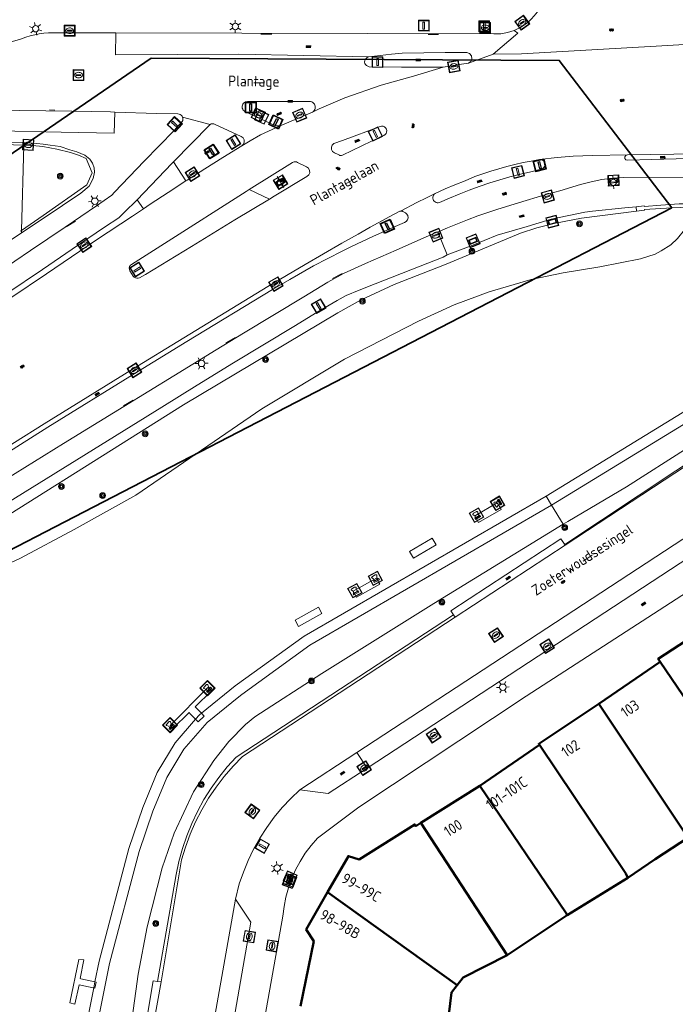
# Model space of a CAD drawing. Header units: metres. Extents: x 94284 to 94615, y 463170 to 463475.
# Tile 11 of 14: x 94495 to 94556, y 463306 to 463398. Entities that reach past the tile are written whole.
import ezdxf
from ezdxf.enums import TextEntityAlignment as Align

# ---------------------------------------------------------------- set-up
doc = ezdxf.new("R2010")
doc.units = ezdxf.units.M
doc.layers.get('0').update_dxf_attribs({"linetype": 'CONTINUOUS'})
for name, color, linetype, lineweight, transparency in [('B-WE-GK-BESCHOEIING-G', 251, 'CONTINUOUS', 13, 0.5), ('B-WE-GK-BESCHOEIING_DAMWAND-G', 251, 'CONTINUOUS', 13, 0.5), ('B-WE-GR-BEPLANTING_CULTUUR-G', 251, 'CONTINUOUS', 13, 0.5), ('B-WE-GR-BOOM-S', 251, 'CONTINUOUS', 13, 0.5), ('B-WE-IE-MEUBILAIR_WATERWEGMEUBILAIR_BOLDER-G', 251, 'CONTINUOUS', 13, 0.5), ('B-WE-IE-TERREINAFSCHEIDING_KUNSTMATIG_HEKWERK-G', 251, 'CONTINUOUS', 13, 0.5), ('B-WE-KL-ET_LS_SR_BORD-S', 251, 'CONTINUOUS', 13, 0.6), ('B-WE-KL-WATER_BRANDLEIDING_PUT-S', 251, 'CONTINUOUS', 13, 0.6), ('B-WE-KL-WATER_PUT-S', 251, 'CONTINUOUS', 13, 0.6), ('B-WE-KW-KUNSTWERK-GV', 251, 'CONTINUOUS', 13, 0.6), ('B-WE-KW-KUNSTWERK_STEIGER-G', 251, 'CONTINUOUS', 13, 0.6), ('B-WE-OG-TOPOGRAFIE_BEBOUWING-GV', 132, 'CONTINUOUS', 50, 0.6), ('B-WE-OG-TOPOGRAFIE_HUISNUMMER-T25', 251, 'CONTINUOUS', 13, 0.6), ('B-WE-OG-TOPOGRAFIE_STRAATNAAM-T18', 251, 'CONTINUOUS', 13, 0.6), ('B-WE-RI-GWA_KOLK_STRAATKOLK-S', 251, 'CONTINUOUS', 13, 0.6), ('B-WE-RI-GWA_RIOOLPUT_INSPECTIEPUT-S', 251, 'CONTINUOUS', 13, 0.6), ('B-WE-RI-HWA_GOOT_LIJNGOOT-G', 251, 'CONTINUOUS', 13, 0.6), ('B-WE-VH-VERHARDING-GV', 251, 'CONTINUOUS', 13, 0.6), ('B-WE-VW-BEWEGWIJZERING-S', 251, 'CONTINUOUS', 13, 0.6), ('B-WE-VW-INFORMATIEBORD-S', 251, 'CONTINUOUS', 13, 0.6), ('B-WE-VW-OV_DRAAGCONSTRUCTIE-S', 251, 'CONTINUOUS', 13, 0.6), ('B-WE-VW-PAAL_BETON-S', 251, 'CONTINUOUS', 13, 0.6), ('B-WE-VW-VRI-S', 251, 'CONTINUOUS', 13, 0.6)]:
    doc.layers.add(name, color=color, linetype=linetype, lineweight=lineweight, transparency=transparency)
doc.layers.add('B-WE-KL-ET_LS_OV_LICHTMAST-S', color=190, linetype='CONTINUOUS', lineweight=13)
doc.layers.add('N-OI-KG-GRENS_WERK-G', color=30, linetype='ZZ-WERKGRENS-SO', lineweight=35)
for name, color, linetype in [('Q_VERKEERSREGELINSTALLATIEPAAL', 7, 'CONTINUOUS'), ('S_GBKN_SYMBOOL_GV_GROOT_0', 7, 'CONTINUOUS'), ('S_GBKN_SYMBOOL_OV_GROOT_0', 7, 'CONTINUOUS')]:
    doc.layers.add(name, color=color, linetype=linetype)
doc.styles.get("Standard").update_dxf_attribs({"font": 'isocp.shx'})
doc.linetypes.add('ZZ-WERKGRENS-SO', pattern='A,2,-3,[137,NLCS.SHX,S=0.05,R=0,X=-0.55,Y=-0.675],-3,2', length=10)

# ---------------------------------------------------------------- blocks, each defined once
blk = doc.blocks.new('Q_WEGWIJZER')
for points in [[(-0.5, 0.5), (0.5, 0.5), (0.5, -0.5), (-0.5, -0.5)], [(-0.369, 0.22), (0.358, 0.22), (0.358, -0.214), (-0.369, -0.214)]]:
    blk.add_lwpolyline(points, close=True)
for points in [[(-0.442, 0.464), (0.438, 0.464, -0.414214), (0.459, 0.442), (0.459, -0.437, -0.414214), (0.438, -0.459), (-0.442, -0.459, -0.414214), (-0.463, -0.437), (-0.463, 0.442), (-0.463, 0.444), (-0.463, 0.446), (-0.463, 0.448), (-0.462, 0.45), (-0.461, 0.451), (-0.46, 0.453), (-0.459, 0.455), (-0.458, 0.456), (-0.457, 0.457), (-0.456, 0.459), (-0.454, 0.46), (-0.453, 0.461), (-0.451, 0.462), (-0.449, 0.462), (-0.447, 0.463), (-0.446, 0.463), (-0.444, 0.464), (-0.442, 0.464)], [(-0.287, 0.16), (0.281, 0.16, -0.414214), (0.303, 0.139), (0.303, -0.134, -0.414214), (0.281, -0.156), (-0.287, -0.156, -0.414214), (-0.308, -0.134), (-0.308, 0.139), (-0.308, 0.14), (-0.308, 0.142), (-0.307, 0.144), (-0.307, 0.146), (-0.306, 0.148), (-0.305, 0.149), (-0.304, 0.151), (-0.303, 0.152), (-0.302, 0.154), (-0.3, 0.155), (-0.299, 0.156), (-0.297, 0.157), (-0.296, 0.158), (-0.294, 0.159), (-0.292, 0.159), (-0.29, 0.16), (-0.288, 0.16), (-0.287, 0.16)]]:
    blk.add_lwpolyline(points, format="xyb")
blk = doc.blocks.new('Q_INFORMATIEBORD')
for points in [[(-0.5, 0.5), (0.5, 0.5), (0.5, -0.5), (-0.5, -0.5)], [(-0.369, 0.22), (0.358, 0.22), (0.358, -0.214), (-0.369, -0.214)]]:
    blk.add_lwpolyline(points, close=True)
for points in [[(-0.442, 0.464), (0.438, 0.464, -0.414214), (0.459, 0.442), (0.459, -0.437, -0.414214), (0.438, -0.459), (-0.442, -0.459, -0.414214), (-0.463, -0.437), (-0.463, 0.442), (-0.463, 0.444), (-0.463, 0.446), (-0.463, 0.448), (-0.462, 0.45), (-0.461, 0.451), (-0.46, 0.453), (-0.459, 0.455), (-0.458, 0.456), (-0.457, 0.457), (-0.456, 0.459), (-0.454, 0.46), (-0.453, 0.461), (-0.451, 0.462), (-0.449, 0.462), (-0.447, 0.463), (-0.446, 0.463), (-0.444, 0.464), (-0.442, 0.464)], [(-0.287, 0.16), (0.281, 0.16, -0.414214), (0.303, 0.139), (0.303, -0.134, -0.414214), (0.281, -0.156), (-0.287, -0.156, -0.414214), (-0.308, -0.134), (-0.308, 0.139), (-0.308, 0.14), (-0.308, 0.142), (-0.307, 0.144), (-0.307, 0.146), (-0.306, 0.148), (-0.305, 0.149), (-0.304, 0.151), (-0.303, 0.152), (-0.302, 0.154), (-0.3, 0.155), (-0.299, 0.156), (-0.297, 0.157), (-0.296, 0.158), (-0.294, 0.159), (-0.292, 0.159), (-0.29, 0.16), (-0.288, 0.16), (-0.287, 0.16)]]:
    blk.add_lwpolyline(points, format="xyb")
blk = doc.blocks.new('Q_STRAATNAAMBORD')
for points in [[(-0.5, 0.5), (0.5, 0.5), (0.5, -0.5), (-0.5, -0.5)], [(-0.369, 0.22), (0.358, 0.22), (0.358, -0.214), (-0.369, -0.214)]]:
    blk.add_lwpolyline(points, close=True)
for points in [[(-0.442, 0.464), (0.438, 0.464, -0.414214), (0.459, 0.442), (0.459, -0.437, -0.414214), (0.438, -0.459), (-0.442, -0.459, -0.414214), (-0.463, -0.437), (-0.463, 0.442), (-0.463, 0.444), (-0.463, 0.446), (-0.463, 0.448), (-0.462, 0.45), (-0.461, 0.451), (-0.46, 0.453), (-0.459, 0.455), (-0.458, 0.456), (-0.457, 0.457), (-0.456, 0.459), (-0.454, 0.46), (-0.453, 0.461), (-0.451, 0.462), (-0.449, 0.462), (-0.447, 0.463), (-0.446, 0.463), (-0.444, 0.464), (-0.442, 0.464)], [(-0.287, 0.16), (0.281, 0.16, -0.414214), (0.303, 0.139), (0.303, -0.134, -0.414214), (0.281, -0.156), (-0.287, -0.156, -0.414214), (-0.308, -0.134), (-0.308, 0.139), (-0.308, 0.14), (-0.308, 0.142), (-0.307, 0.144), (-0.307, 0.146), (-0.306, 0.148), (-0.305, 0.149), (-0.304, 0.151), (-0.303, 0.152), (-0.302, 0.154), (-0.3, 0.155), (-0.299, 0.156), (-0.297, 0.157), (-0.296, 0.158), (-0.294, 0.159), (-0.292, 0.159), (-0.29, 0.16), (-0.288, 0.16), (-0.287, 0.16)]]:
    blk.add_lwpolyline(points, format="xyb")
blk = doc.blocks.new('Q_LICHTMAST')
for points in [[(-0.26, 0.15), (-0.52, 0.3)], [(0, 0.3), (0, 0.6)], [(0.26, 0.15), (0.52, 0.3)], [(-0.26, -0.15), (-0.52, -0.3)], [(0, -0.3), (0, -0.6)], [(0.26, -0.15), (0.52, -0.3)]]:
    blk.add_lwpolyline(points)
blk.add_circle((0, 0), 0.3)
blk = doc.blocks.new('Q_VERKEERSBORDPAAL')
for points in [[(-0.5, 0.5), (0.5, 0.5), (0.5, -0.5), (-0.5, -0.5)], [(-0.08, 0.333), (0.071, 0.333), (0.071, -0.329), (-0.08, -0.329)]]:
    blk.add_lwpolyline(points, close=True)
blk.add_lwpolyline([(-0.442, 0.464), (0.438, 0.464, -0.414214), (0.459, 0.442), (0.459, -0.437, -0.414214), (0.438, -0.459), (-0.442, -0.459, -0.414214), (-0.463, -0.437), (-0.463, 0.442), (-0.463, 0.444), (-0.463, 0.446), (-0.463, 0.448), (-0.462, 0.45), (-0.461, 0.451), (-0.46, 0.453), (-0.459, 0.455), (-0.458, 0.456), (-0.457, 0.457), (-0.456, 0.459), (-0.454, 0.46), (-0.453, 0.461), (-0.451, 0.462), (-0.449, 0.462), (-0.447, 0.463), (-0.446, 0.463), (-0.444, 0.464), (-0.442, 0.464)], format="xyb")
blk = doc.blocks.new('Q_VERKEERSREGELINSTALLATIEPAAL')
for points in [[(-0.5, 0.5), (0.5, 0.5), (0.5, -0.5), (-0.5, -0.5)], [(-0.08, 0.333), (0.071, 0.333), (0.071, -0.329), (-0.08, -0.329)]]:
    blk.add_lwpolyline(points, close=True)
blk.add_lwpolyline([(-0.442, 0.464), (0.438, 0.464, -0.414214), (0.459, 0.442), (0.459, -0.437, -0.414214), (0.438, -0.459), (-0.442, -0.459, -0.414214), (-0.463, -0.437), (-0.463, 0.442), (-0.463, 0.444), (-0.463, 0.446), (-0.463, 0.448), (-0.462, 0.45), (-0.461, 0.451), (-0.46, 0.453), (-0.459, 0.455), (-0.458, 0.456), (-0.457, 0.457), (-0.456, 0.459), (-0.454, 0.46), (-0.453, 0.461), (-0.451, 0.462), (-0.449, 0.462), (-0.447, 0.463), (-0.446, 0.463), (-0.444, 0.464), (-0.442, 0.464)], format="xyb")
blk = doc.blocks.new('Q_DRUKKNOPPAAL')
for points in [[(-0.5, 0.5), (0.5, 0.5), (0.5, -0.5), (-0.5, -0.5)], [(-0.08, 0.333), (0.071, 0.333), (0.071, -0.329), (-0.08, -0.329)]]:
    blk.add_lwpolyline(points, close=True)
blk.add_lwpolyline([(-0.442, 0.464), (0.438, 0.464, -0.414214), (0.459, 0.442), (0.459, -0.437, -0.414214), (0.438, -0.459), (-0.442, -0.459, -0.414214), (-0.463, -0.437), (-0.463, 0.442), (-0.463, 0.444), (-0.463, 0.446), (-0.463, 0.448), (-0.462, 0.45), (-0.461, 0.451), (-0.46, 0.453), (-0.459, 0.455), (-0.458, 0.456), (-0.457, 0.457), (-0.456, 0.459), (-0.454, 0.46), (-0.453, 0.461), (-0.451, 0.462), (-0.449, 0.462), (-0.447, 0.463), (-0.446, 0.463), (-0.444, 0.464), (-0.442, 0.464)], format="xyb")
blk = doc.blocks.new('Q_PAAL_STEEN')
for points in [[(-0.5, 0.5), (0.5, 0.5), (0.5, -0.5), (-0.5, -0.5)], [(-0.08, 0.333), (0.071, 0.333), (0.071, -0.329), (-0.08, -0.329)]]:
    blk.add_lwpolyline(points, close=True)
blk.add_lwpolyline([(-0.442, 0.464), (0.438, 0.464, -0.414214), (0.459, 0.442), (0.459, -0.437, -0.414214), (0.438, -0.459), (-0.442, -0.459, -0.414214), (-0.463, -0.437), (-0.463, 0.442), (-0.463, 0.444), (-0.463, 0.446), (-0.463, 0.448), (-0.462, 0.45), (-0.461, 0.451), (-0.46, 0.453), (-0.459, 0.455), (-0.458, 0.456), (-0.457, 0.457), (-0.456, 0.459), (-0.454, 0.46), (-0.453, 0.461), (-0.451, 0.462), (-0.449, 0.462), (-0.447, 0.463), (-0.446, 0.463), (-0.444, 0.464), (-0.442, 0.464)], format="xyb")
blk = doc.blocks.new('Q_KOLK')
blk.add_lwpolyline([(-0.5, 0.5), (0.5, 0.5), (0.5, -0.5), (-0.5, -0.5)], close=True)
for points in [[(-0.442, 0.464), (0.438, 0.464, -0.414214), (0.459, 0.442), (0.459, -0.437, -0.414214), (0.438, -0.459), (-0.442, -0.459, -0.414214), (-0.463, -0.437), (-0.463, 0.442, -0.414214), (-0.442, 0.464)], [(-0.345, 0.105, 0.380426), (-0.276, -0.18)], [(-0.008, 0.266, 0.240218), (-0.345, 0.105)], [(-0.194, 0.045, 0.853344), (-0.194, -0.032)], [(0.331, 0.111, 0.240191), (-0.008, 0.266)], [(0.185, -0.032, 0.849746), (0.185, 0.045)], [(0.267, -0.176, 0.380426), (0.331, 0.111)], [(-0.276, -0.18, 0.148452), (0.012, -0.257)], [(0.012, -0.257, 0.131742), (0.267, -0.176)]]:
    blk.add_lwpolyline(points, format="xyb")
for points in [[(-0.194, 0.045), (0.185, 0.045)], [(0.185, -0.032), (-0.194, -0.032)]]:
    blk.add_lwpolyline(points)
blk = doc.blocks.new('Q_WATERLEIDINGPUT')
blk.add_lwpolyline([(-0.5, 0.5), (0.5, 0.5), (0.5, -0.5), (-0.5, -0.5)], close=True)
for points in [[(-0.442, 0.464), (0.438, 0.464, -0.414214), (0.459, 0.442), (0.459, -0.437, -0.414214), (0.438, -0.459), (-0.442, -0.459, -0.414214), (-0.463, -0.437), (-0.463, 0.442), (-0.463, 0.444), (-0.463, 0.446), (-0.463, 0.448), (-0.462, 0.45), (-0.461, 0.451), (-0.46, 0.453), (-0.459, 0.455), (-0.458, 0.456), (-0.457, 0.457), (-0.456, 0.459), (-0.454, 0.46), (-0.453, 0.461), (-0.451, 0.462), (-0.449, 0.462), (-0.447, 0.463), (-0.446, 0.463), (-0.444, 0.464), (-0.442, 0.464)], [(-0.345, 0.105, 0.380426), (-0.276, -0.18)], [(-0.008, 0.266, 0.240218), (-0.345, 0.105)], [(-0.194, 0.045, 0.853344), (-0.194, -0.032)], [(0.331, 0.111, 0.240191), (-0.008, 0.266)], [(0.185, -0.032, 0.849746), (0.185, 0.045)], [(0.267, -0.176, 0.380426), (0.331, 0.111)], [(-0.276, -0.18, 0.148452), (0.012, -0.257)], [(0.012, -0.257, 0.131742), (0.267, -0.176)]]:
    blk.add_lwpolyline(points, format="xyb")
for points in [[(-0.194, 0.045), (0.185, 0.045)], [(0.185, -0.032), (-0.194, -0.032)]]:
    blk.add_lwpolyline(points)
blk = doc.blocks.new('Q_INSPECTIE_OF_RIOOLPUT')
blk.add_lwpolyline([(-0.5, 0.5), (0.5, 0.5), (0.5, -0.5), (-0.5, -0.5)], close=True)
for points in [[(-0.442, 0.464), (0.438, 0.464, -0.414214), (0.459, 0.442), (0.459, -0.437, -0.414214), (0.438, -0.459), (-0.442, -0.459, -0.414214), (-0.463, -0.437), (-0.463, 0.442), (-0.463, 0.444), (-0.463, 0.446), (-0.463, 0.448), (-0.462, 0.45), (-0.461, 0.451), (-0.46, 0.453), (-0.459, 0.455), (-0.458, 0.456), (-0.457, 0.457), (-0.456, 0.459), (-0.454, 0.46), (-0.453, 0.461), (-0.451, 0.462), (-0.449, 0.462), (-0.447, 0.463), (-0.446, 0.463), (-0.444, 0.464), (-0.442, 0.464)], [(-0.345, 0.105, 0.380426), (-0.276, -0.18)], [(-0.008, 0.266, 0.240218), (-0.345, 0.105)], [(-0.194, 0.045, 0.853344), (-0.194, -0.032)], [(0.331, 0.111, 0.240191), (-0.008, 0.266)], [(0.185, -0.032, 0.849746), (0.185, 0.045)], [(0.267, -0.176, 0.380426), (0.331, 0.111)], [(-0.276, -0.18, 0.148452), (0.012, -0.257)], [(0.012, -0.257, 0.131742), (0.267, -0.176)]]:
    blk.add_lwpolyline(points, format="xyb")
for points in [[(-0.194, 0.045), (0.185, 0.045)], [(0.185, -0.032), (-0.194, -0.032)]]:
    blk.add_lwpolyline(points)
blk = doc.blocks.new('Q_BRANDKRAAN')
blk.add_lwpolyline([(-0.5, 0.5), (0.5, 0.5), (0.5, -0.5), (-0.5, -0.5)], close=True)
for points in [[(-0.442, 0.464), (0.438, 0.464, -0.414214), (0.459, 0.442), (0.459, -0.437, -0.414214), (0.438, -0.459), (-0.442, -0.459, -0.414214), (-0.463, -0.437), (-0.463, 0.442), (-0.463, 0.444), (-0.463, 0.446), (-0.463, 0.448), (-0.462, 0.45), (-0.461, 0.451), (-0.46, 0.453), (-0.459, 0.455), (-0.458, 0.456), (-0.457, 0.457), (-0.456, 0.459), (-0.454, 0.46), (-0.453, 0.461), (-0.451, 0.462), (-0.449, 0.462), (-0.447, 0.463), (-0.446, 0.463), (-0.444, 0.464), (-0.442, 0.464)], [(-0.345, 0.105, 0.380426), (-0.276, -0.18)], [(-0.008, 0.266, 0.240218), (-0.345, 0.105)], [(-0.194, 0.045, 0.853344), (-0.194, -0.032)], [(0.331, 0.111, 0.240191), (-0.008, 0.266)], [(0.185, -0.032, 0.849746), (0.185, 0.045)], [(0.267, -0.176, 0.380426), (0.331, 0.111)], [(-0.276, -0.18, 0.148452), (0.012, -0.257)], [(0.012, -0.257, 0.131742), (0.267, -0.176)]]:
    blk.add_lwpolyline(points, format="xyb")
for points in [[(-0.194, 0.045), (0.185, 0.045)], [(0.185, -0.032), (-0.194, -0.032)]]:
    blk.add_lwpolyline(points)
blk = doc.blocks.new('Q_BOLDER')
for points in [[(-0.5, 0.5), (0.5, 0.5), (0.5, -0.5), (-0.5, -0.5)], [(-0.273, -0.196), (0.266, -0.196), (0.266, -0.301), (-0.273, -0.301)]]:
    blk.add_lwpolyline(points, close=True)
for points in [[(-0.442, 0.464), (0.438, 0.464, -0.414214), (0.459, 0.442), (0.459, -0.437, -0.414214), (0.438, -0.459), (-0.442, -0.459, -0.414214), (-0.463, -0.437), (-0.463, 0.442), (-0.463, 0.444), (-0.463, 0.446), (-0.463, 0.448), (-0.462, 0.45), (-0.461, 0.451), (-0.46, 0.453), (-0.459, 0.455), (-0.458, 0.456), (-0.457, 0.457), (-0.456, 0.459), (-0.454, 0.46), (-0.453, 0.461), (-0.451, 0.462), (-0.449, 0.462), (-0.447, 0.463), (-0.446, 0.463), (-0.444, 0.464), (-0.442, 0.464)], [(-0.233, 0.268, 0.439965), (-0.258, 0.19)], [(-0.15, 0.294, 0.109301), (-0.233, 0.268)], [(0.219, 0.268, 0.148019), (0.128, 0.294)], [(0.252, 0.19, 0.326045), (0.219, 0.268)], [(-0.273, -0.159, 0.309814), (-0.166, -0.025)], [(0.159, -0.025, 0.22667), (0.266, -0.159)]]:
    blk.add_lwpolyline(points, format="xyb")
for points in [[(-0.166, 0.03), (-0.258, 0.19)], [(-0.166, -0.025), (-0.166, 0.03)], [(-0.15, 0.294), (0.128, 0.294)], [(0.159, 0.03), (0.252, 0.19)], [(0.159, -0.025), (0.159, 0.03)], [(-0.273, -0.159), (0.266, -0.159)]]:
    blk.add_lwpolyline(points)
blk = doc.blocks.new('Q_BOOM')
for radius in [0.27, 0.18, 0.09]:
    blk.add_circle((0, 0), radius)
blk = doc.blocks.new('S_GBKN_SYMBOOL_GV_GROOT')
for points in [[(-0.1875, 0.03125), (-0.09375, 0.09375)], [(-0.1875, -0.0625), (0.0625, 0.09375)], [(-0.1875, 0.09375), (0.125, -0.09375)], [(-0.1875, 0), (-0.03125, -0.09375)], [(-0.125, -0.09375), (0.1875, 0.09375)], [(-0.0625, 0.09375), (0.1875, -0.0625)], [(0.03125, -0.09375), (0.1875, 0)], [(0.09375, 0.09375), (0.1875, 0.03125)]]:
    blk.add_lwpolyline(points)
blk = doc.blocks.new('S_GBKN_SYMBOOL_OV_GROOT')
for points in [[(-0.21875, 0.0625), (0.21875, 0.0625)], [(-0.21875, 0), (0.21875, 0)], [(-0.1875, 0.0625), (-0.1875, 0)], [(-0.125, 0.09375), (-0.125, 0.0625)], [(-0.125, 0), (-0.125, -0.0625)], [(-0.0625, 0.0625), (-0.0625, 0)], [(0, 0.09375), (0, 0.0625)], [(0, 0), (0, -0.0625)], [(0.0625, 0.0625), (0.0625, 0)], [(0.125, 0.09375), (0.125, 0.0625)], [(0.125, 0), (0.125, -0.0625)], [(0.1875, 0.0625), (0.1875, 0)], [(-0.21875, -0.0625), (0.21875, -0.0625)], [(-0.1875, -0.0625), (-0.1875, -0.09375)], [(-0.0625, -0.0625), (-0.0625, -0.09375)], [(0.0625, -0.0625), (0.0625, -0.09375)], [(0.1875, -0.0625), (0.1875, -0.09375)]]:
    blk.add_lwpolyline(points)

msp = doc.modelspace()

# ---------------------------------------------------------------- linework, layer by layer
at = {"layer": 'B-WE-GK-BESCHOEIING-G'}
for points in [[(94500, 463350.14), (94505.75, 463353.34), (94517.51, 463361.37), (94525.195, 463365.996), (94532.113, 463369.542), (94535.429, 463371.063), (94538.684, 463372.28), (94542.608, 463373.436), (94545.588, 463374.044), (94548.995, 463374.622), (94552.79, 463375.352), (94554.166, 463375.778), (94554.737, 463376.094), (94555.611, 463376.668), (94556.235, 463377.238), (94556.904, 463378.059), (94557.543, 463379.124), (94558.028, 463380.191)], [(94474.88, 463333.87), (94482.64, 463340.47), (94485.83, 463342.72), (94489.55, 463344.96), (94495.01, 463347.46), (94500, 463350.14)]]:
    msp.add_lwpolyline(points, dxfattribs=at)
at = {"layer": 'B-WE-GK-BESCHOEIING_DAMWAND-G'}
msp.add_line((94501.934, 463307.987), (94501.822, 463307.425), dxfattribs=at)
for points in [[(94575.627, 463380.481), (94575.01, 463378.462), (94574.341, 463376.523), (94573.664, 463375.268), (94571.961, 463372.957), (94569.71, 463370.508), (94567.399, 463368.35), (94565.82, 463367.012), (94564.446, 463365.949), (94561.889, 463364.194), (94543.989, 463353.244)], [(94543.989, 463353.244), (94521.44, 463340.2), (94515.01, 463335.56), (94511.864, 463333.02)], [(94511.864, 463333.02), (94511.69, 463332.88), (94511.316, 463332.449)], [(94511.316, 463332.449), (94509.41, 463330.25), (94507.75, 463327.48), (94506.39, 463324.23), (94505.1, 463320.41), (94502.32, 463309.92), (94501.934, 463307.987)], [(94501.822, 463307.425), (94500, 463298.293), (94499.58, 463294.48), (94499.35, 463284.54), (94500, 463267.21), (94500.78, 463250), (94501.935, 463224.345)]]:
    msp.add_lwpolyline(points, dxfattribs=at)
at = {"layer": 'B-WE-GR-BEPLANTING_CULTUUR-G'}
for p, q in [((94495.302, 463386.205), (94495.295, 463385.948)), ((94495.295, 463385.948), (94495.081, 463377.986)), ((94495.081, 463377.986), (94495.075, 463377.761)), ((94544.511, 463352.391), (94543.989, 463353.244)), ((94545.593, 463350.621), (94544.511, 463352.391))]:
    msp.add_line(p, q, dxfattribs=at)
for points in [[(94552.435, 463379.78), (94547.293, 463379.143), (94544.887, 463378.681), (94543.142, 463378.24), (94541.598, 463377.759), (94534.679, 463374.871), (94529.825, 463372.966), (94526.687, 463371.491), (94524.579, 463370.317), (94510.191, 463361.738), (94487.256, 463347.323), (94473.545, 463338.117), (94471.842, 463336.379), (94471.57, 463335.977)], [(94544.511, 463352.391), (94562.411, 463363.341), (94565.012, 463365.124), (94566.431, 463366.221), (94568.045, 463367.587), (94570.392, 463369.777), (94572.697, 463372.28), (94574.469, 463374.675), (94575.221, 463376.048), (94575.955, 463378.136), (94576.638, 463380.367)], [(94545.593, 463350.621), (94546.022, 463350.883), (94551.504, 463354.097), (94557.241, 463357.76), (94561.301, 463360.673), (94568.309, 463365.932), (94572.27, 463369.009), (94574.017, 463370.437), (94576.31, 463372.538), (94577.277, 463373.797), (94578.489, 463375.795), (94579.678, 463378.15)], [(94502.936, 463224.349), (94501.779, 463250.045), (94500.999, 463267.251), (94500.35, 463284.547), (94500.579, 463294.414), (94500.994, 463298.184), (94503.295, 463309.694), (94506.058, 463320.122), (94507.326, 463323.877), (94508.645, 463327.028), (94510.223, 463329.661), (94512.387, 463332.158), (94515.358, 463334.556), (94515.617, 463334.765), (94521.984, 463339.36), (94544.511, 463352.391)], [(94505.652, 463224.359), (94505.573, 463226.676), (94504.374, 463271.115), (94504.069, 463278.988), (94503.368, 463288.815), (94503.396, 463291.026), (94503.708, 463293.705), (94504.498, 463298.073), (94505.955, 463308.711), (94506.814, 463313.111), (94508.21, 463318.599), (94509.321, 463321.842), (94511.129, 463325.681), (94513.015, 463328.602), (94514.414, 463330.372), (94515.961, 463331.952), (94516.847, 463332.685), (94523.091, 463336.72), (94533.527, 463343.24), (94545.593, 463350.621)]]:
    msp.add_lwpolyline(points, dxfattribs=at)
at = {"layer": 'B-WE-IE-TERREINAFSCHEIDING_KUNSTMATIG_HEKWERK-G'}
for p, q in [((94495, 463377.93), (94495.081, 463377.986)), ((94535.125, 463342.551), (94545.374, 463349.277))]:
    msp.add_line(p, q, dxfattribs=at)
for points in [[(94495.295, 463385.948), (94493.382, 463386.018), (94484.338, 463386.197)], [(94495.081, 463377.986), (94497.12, 463379.399), (94501.182, 463382.262), (94501.675, 463383.357), (94501.113, 463384.708), (94500.392, 463385.005), (94499.657, 463385.246), (94498.386, 463385.568), (94497.073, 463385.818), (94496.125, 463385.918), (94495.295, 463385.948)], [(94545.374, 463349.277), (94545.742, 463348.736), (94559.515, 463357.852)], [(94507.765, 463308.028), (94509.508, 463317.98), (94509.766, 463319.2), (94510.095, 463320.402), (94510.494, 463321.584), (94510.961, 463322.74), (94511.495, 463323.866), (94512.094, 463324.96), (94512.756, 463326.016), (94513.479, 463327.032), (94514.26, 463328.004), (94515.097, 463328.928), (94535.369, 463342.18)], [(94535.369, 463342.18), (94535.369, 463342.18), (94535.125, 463342.551)]]:
    msp.add_lwpolyline(points, dxfattribs=at)
at = {"layer": 'B-WE-KW-KUNSTWERK-GV'}
msp.add_line((94552.383, 463380.188), (94552.435, 463379.78), dxfattribs=at)
for points in [[(94557.464, 463380.493), (94556.41, 463380.465), (94554.707, 463380.361), (94553.159, 463380.232), (94553.154, 463380.278), (94552.383, 463380.188)], [(94552.435, 463379.78), (94553.182, 463379.889), (94553.177, 463379.936), (94555.728, 463380.106), (94558.028, 463380.191)]]:
    msp.add_lwpolyline(points, dxfattribs=at)
at = {"layer": 'B-WE-KW-KUNSTWERK_STEIGER-G'}
for points in [[(94539.736, 463352.141), (94539.447, 463352.633), (94537.405, 463351.443), (94537.34, 463351.405), (94537.706, 463350.781), (94539.814, 463352.009), (94539.736, 463352.141)], [(94531.273, 463348.087), (94531.64, 463347.464), (94533.747, 463348.692), (94533.381, 463349.315), (94531.273, 463348.087)], [(94528.436, 463345.118), (94528.175, 463345.595), (94526.002, 463344.402), (94526.3, 463343.858), (94526.324, 463343.817), (94528.487, 463345.026), (94528.436, 463345.118)], [(94520.606, 463341.672), (94520.917, 463341.104), (94523.08, 463342.314), (94522.769, 463342.882), (94520.606, 463341.672)], [(94512.797, 463335.101), (94512.747, 463335.148), (94512.472, 463335.408), (94508.937, 463331.856), (94509.212, 463331.602), (94510.715, 463333.078), (94510.82, 463332.968), (94510.982, 463332.799), (94511.316, 463332.449)], [(94511.864, 463333.02), (94511.448, 463333.448), (94511.284, 463333.617), (94512.797, 463335.101)], [(94511.316, 463332.449), (94511.396, 463332.365), (94511.552, 463332.202), (94512.127, 463332.75), (94511.864, 463333.02)], [(94501.934, 463307.987), (94500.623, 463308.272), (94500.559, 463308.286), (94500.898, 463310.027), (94500.444, 463310.074), (94499.587, 463306.021)], [(94499.587, 463306.021), (94500.062, 463305.908), (94500.451, 463307.721), (94501.774, 463307.435), (94501.822, 463307.425)], [(94501.822, 463307.425), (94501.931, 463307.401), (94502.063, 463307.959), (94501.934, 463307.987)]]:
    msp.add_lwpolyline(points, dxfattribs=at)
at = {"layer": 'B-WE-OG-TOPOGRAFIE_BEBOUWING-GV'}
for p, q in [((94554.62, 463337.8), (94548.92, 463333.89)), ((94562.45, 463326.3), (94554.62, 463337.8)), ((94543.37, 463330.08), (94537.81, 463326.25)), ((94537.81, 463326.25), (94532.318, 463322.795)), ((94540.355, 463310.459), (94532.318, 463322.795)), ((94545.95, 463314.2), (94551.62, 463317.68)), ((94535.704, 463307.662), (94523.628, 463316.34))]:
    msp.add_line(p, q, dxfattribs=at)
for points in [[(94559.7, 463341.5), (94554.43, 463338.08), (94554.62, 463337.8)], [(94548.92, 463333.89), (94543.31, 463330.17), (94543.37, 463330.08)], [(94557.29, 463321.46), (94557.056, 463321.697), (94548.92, 463333.89)], [(94551.62, 463317.68), (94551.427, 463318.066), (94543.37, 463330.08)], [(94545.95, 463314.2), (94545.877, 463314.385), (94537.81, 463326.25)], [(94532.318, 463322.795), (94531.85, 463322.5), (94531.75, 463322.66), (94526.57, 463319.39), (94525.56, 463319.71), (94523.628, 463316.34)], [(94551.62, 463317.68), (94554.15, 463319.43), (94557.29, 463321.46)], [(94523.628, 463316.34), (94521.64, 463312.87), (94522.33, 463311.79), (94521.098, 463305.714)], [(94540.355, 463310.459), (94543.066, 463312.272), (94545.95, 463314.2)], [(94535.704, 463307.662), (94536.28, 463308.402), (94540.355, 463310.459)], [(94534.71, 463303.15), (94535.169, 463306.997), (94535.704, 463307.662)]]:
    msp.add_lwpolyline(points, dxfattribs=at)
at = {"layer": 'B-WE-OG-TOPOGRAFIE_STRAATNAAM-T18'}
for p, q in [((94516.751, 463391.758), (94517.751, 463391.749)), ((94525.249, 463382.317), (94526.121, 463382.806)), ((94547.44, 463347.19), (94548.279, 463347.735))]:
    msp.add_line(p, q, dxfattribs=at)
at = {"layer": 'B-WE-RI-HWA_GOOT_LIJNGOOT-G'}
for p, q in [((94517.396, 463396.295), (94518.416, 463396.285)), ((94532.989, 463396.244), (94533.978, 463396.248)), ((94498.186, 463389.196), (94497.689, 463389.235)), ((94500.111, 463378.872), (94499.255, 463378.326)), ((94524.983, 463373.999), (94524.079, 463373.533)), ((94514.135, 463367.514), (94514.998, 463368.037)), ((94504.605, 463361.647), (94505.485, 463362.185))]:
    msp.add_line(p, q, dxfattribs=at)
at = {"layer": 'B-WE-VH-VERHARDING-GV'}
for p, q in [((94503.842, 463394.353), (94503.891, 463396.406)), ((94539.053, 463394.439), (94536.765, 463393.583)), ((94541.696, 463394.45), (94539.053, 463394.439)), ((94522.216, 463389.026), (94519.189, 463387.732)), ((94510.112, 463388.558), (94512.687, 463387.879)), ((94516.418, 463386.336), (94515.64, 463385.888)), ((94509.253, 463384.394), (94510.418, 463382.612)), ((94543.377, 463384.598), (94545.023, 463384.81)), ((94551.582, 463385.036), (94558.367, 463385.139)), ((94516.303, 463381.806), (94518.194, 463380.91)), ((94506.476, 463380.025), (94505.881, 463380.86)), ((94532.841, 463381.043), (94533.648, 463381.433)), ((94533.893, 463377.856), (94533.739, 463377.792)), ((94534.788, 463375.729), (94533.893, 463377.856)), ((94545.766, 463348.678), (94559.595, 463357.738)), ((94535.513, 463341.961), (94545.766, 463348.678)), ((94545.374, 463349.277), (94545.766, 463348.678)), ((94535.513, 463341.961), (94535.369, 463342.18)), ((94526.356, 463329.353), (94521.049, 463325.88)), ((94527.302, 463327.897), (94526.356, 463329.353)), ((94507.063, 463302.068), (94508.097, 463307.983)), ((94507.765, 463308.028), (94508.097, 463307.983))]:
    msp.add_line(p, q, dxfattribs=at)
for points in [[(94542.412, 463397.489), (94542.648, 463397.714), (94542.868, 463397.954), (94543.072, 463398.209), (94543.257, 463398.477), (94543.423, 463398.758), (94543.569, 463399.049), (94543.694, 463399.35), (94543.799, 463399.659), (94543.882, 463399.974), (94543.943, 463400.294), (94543.981, 463400.618)], [(94541.029, 463396.64), (94541.328, 463396.771), (94541.617, 463396.922), (94541.895, 463397.092), (94542.16, 463397.282), (94542.412, 463397.489)], [(94485.379, 463393.593), (94486.384, 463393.597), (94487.4, 463393.701), (94488.404, 463393.877), (94492.773, 463395.168), (94495.094, 463395.855), (94495.498, 463395.999), (94495.908, 463396.124), (94496.323, 463396.229), (94496.743, 463396.314), (94497.167, 463396.378), (94497.593, 463396.423), (94503.891, 463396.406)], [(94503.891, 463396.406), (94539.115, 463396.312), (94539.441, 463396.311), (94539.766, 463396.332), (94540.089, 463396.376), (94540.409, 463396.442), (94540.722, 463396.53), (94541.029, 463396.64)], [(94539.053, 463394.439), (94541.37, 463396.374), (94541.029, 463396.64)], [(94559.031, 463395.443), (94554.254, 463395.17), (94541.696, 463394.45)], [(94527.475, 463394.181), (94515.365, 463394.415), (94503.842, 463394.353)], [(94527.475, 463394.181), (94529.578, 463394.418), (94530.583, 463394.514), (94532.586, 463394.536), (94534.598, 463394.571), (94536.614, 463394.566)], [(94536.614, 463394.566), (94536.867, 463394.473), (94537.037, 463394.264), (94537.078, 463393.998), (94536.978, 463393.748), (94536.765, 463393.583)], [(94534.392, 463393.207), (94530.531, 463393.228), (94527.493, 463393.258), (94527.368, 463393.291), (94527.256, 463393.357), (94527.167, 463393.451), (94527.106, 463393.566), (94527.078, 463393.692), (94527.098, 463393.826), (94527.152, 463393.951), (94527.238, 463394.056), (94527.348, 463394.135), (94527.475, 463394.181)], [(94536.765, 463393.583), (94535.677, 463393.426), (94534.985, 463393.298), (94534.392, 463393.207)], [(94522.216, 463389.026), (94522.834, 463389.342), (94525.226, 463390.349), (94528.633, 463391.529), (94531.646, 463392.385), (94534.392, 463393.207)], [(94519.189, 463387.732), (94519.093, 463387.735), (94518.998, 463387.74), (94518.903, 463387.748), (94518.808, 463387.758), (94518.713, 463387.77), (94515.923, 463389.076), (94515.838, 463389.131), (94515.766, 463389.203), (94515.71, 463389.288), (94515.673, 463389.382), (94515.656, 463389.482), (94515.66, 463389.584), (94515.685, 463389.682), (94515.73, 463389.773), (94515.792, 463389.854), (94515.869, 463389.919), (94515.959, 463389.968), (94516.056, 463389.997), (94516.157, 463390.005), (94522.044, 463390.017), (94522.147, 463389.985), (94522.242, 463389.934), (94522.324, 463389.864), (94522.391, 463389.78), (94522.44, 463389.684), (94522.469, 463389.58), (94522.477, 463389.473), (94522.463, 463389.366), (94522.428, 463389.264), (94522.374, 463389.171), (94522.302, 463389.091), (94522.216, 463389.026)], [(94503.795, 463389.026), (94503.721, 463387.054), (94498.773, 463387.15), (94493.005, 463387.287), (94455.804, 463387.788), (94455.866, 463389.684)], [(94455.866, 463389.684), (94465.618, 463389.557), (94499.796, 463389.116), (94503.392, 463389.039), (94503.795, 463389.026)], [(94503.795, 463389.026), (94507.672, 463388.901), (94509.668, 463388.857), (94509.781, 463388.846), (94509.888, 463388.807), (94509.983, 463388.744), (94510.059, 463388.659), (94510.112, 463388.558)], [(94490.044, 463372.161), (94495.917, 463376.129), (94499.149, 463378.314), (94502.077, 463380.303), (94503.518, 463381.301), (94503.77, 463381.555), (94506.522, 463384.461), (94509.316, 463387.311), (94510.011, 463388.075), (94510.075, 463388.158), (94510.118, 463388.252), (94510.139, 463388.354), (94510.137, 463388.457), (94510.112, 463388.558)], [(94512.687, 463387.879), (94512.643, 463387.849), (94512.602, 463387.813), (94509.253, 463384.394)], [(94515.64, 463385.888), (94515.786, 463386.04), (94515.857, 463386.237), (94515.841, 463386.447), (94515.74, 463386.631), (94515.573, 463386.758), (94513.078, 463387.909), (94513.006, 463387.932), (94512.93, 463387.941), (94512.855, 463387.938), (94512.78, 463387.921), (94512.687, 463387.879)], [(94516.418, 463386.336), (94517.383, 463386.893), (94519.189, 463387.732)], [(94524.255, 463385.216), (94524.085, 463385.346), (94523.986, 463385.535), (94523.977, 463385.749), (94524.058, 463385.947), (94524.215, 463386.091), (94525.02, 463386.384), (94528.513, 463387.696), (94528.654, 463387.73), (94528.798, 463387.717), (94528.931, 463387.658), (94529.038, 463387.56), (94529.108, 463387.433), (94529.141, 463387.298), (94529.13, 463387.158), (94529.076, 463387.03), (94528.985, 463386.924), (94528.866, 463386.851), (94527.732, 463386.309), (94525.003, 463385.023), (94524.924, 463384.994), (94524.841, 463384.983), (94524.757, 463384.991), (94524.723, 463385.002)], [(94495.302, 463386.205), (94492.69, 463386.262), (94484.465, 463386.373), (94480.112, 463386.42), (94472.709, 463386.523), (94469.889, 463386.565)], [(94500.256, 463385.328), (94499.607, 463385.521), (94498.695, 463385.814), (94497.754, 463385.932), (94497.106, 463386.039), (94496.518, 463386.108), (94495.302, 463386.205)], [(94495.075, 463377.761), (94497.188, 463379.175), (94500.619, 463381.472), (94501.406, 463382.127), (94501.769, 463382.84), (94501.88, 463383.426), (94501.851, 463383.829), (94501.706, 463384.274), (94501.457, 463384.645), (94500.999, 463385.021), (94500.256, 463385.328)], [(94515.64, 463385.888), (94513.861, 463384.796), (94512.178, 463383.736), (94510.543, 463382.693), (94510.418, 463382.612)], [(94505.881, 463380.86), (94509.099, 463384.237), (94509.253, 463384.394)], [(94516.303, 463381.806), (94520.341, 463384.316), (94520.427, 463384.365), (94520.522, 463384.393), (94520.62, 463384.399), (94520.717, 463384.382)], [(94521.667, 463383.916), (94520.808, 463384.342), (94520.717, 463384.382)], [(94524.723, 463385.002), (94524.604, 463385.06), (94524.255, 463385.216)], [(94543.377, 463384.598), (94543.475, 463384.599), (94543.571, 463384.579), (94543.66, 463384.54), (94543.739, 463384.482), (94543.804, 463384.408), (94543.851, 463384.323), (94543.88, 463384.229), (94543.887, 463384.132), (94543.874, 463384.035), (94543.84, 463383.943), (94543.788, 463383.86), (94543.719, 463383.791), (94543.637, 463383.737), (94543.545, 463383.703), (94542.582, 463383.469), (94541.596, 463383.247), (94540.62, 463383.004), (94538.739, 463382.433), (94537.769, 463382.108), (94536.839, 463381.763), (94535.878, 463381.38), (94534.975, 463381.021), (94534.044, 463380.606), (94533.943, 463380.584), (94533.84, 463380.585), (94533.74, 463380.608), (94533.648, 463380.653), (94533.568, 463380.718), (94533.504, 463380.798), (94533.459, 463380.891), (94533.436, 463380.992), (94533.436, 463381.095), (94533.459, 463381.195), (94533.504, 463381.288), (94533.568, 463381.369), (94533.648, 463381.433)], [(94533.648, 463381.433), (94534.574, 463381.871), (94535.501, 463382.251), (94536.44, 463382.635), (94537.358, 463383.016), (94538.092, 463383.279), (94538.831, 463383.523), (94539.577, 463383.749), (94540.328, 463383.957), (94541.084, 463384.145), (94541.845, 463384.315), (94542.609, 463384.466), (94543.377, 463384.598)], [(94545.023, 463384.81), (94546.521, 463384.912), (94548.323, 463384.98), (94551.582, 463385.036)], [(94558.387, 463384.72), (94551.588, 463384.533), (94551.44, 463384.579), (94551.347, 463384.704), (94551.345, 463384.859), (94551.435, 463384.986), (94551.582, 463385.036)], [(94521.667, 463383.916), (94521.847, 463383.789), (94521.952, 463383.596), (94521.961, 463383.376), (94521.872, 463383.175), (94521.703, 463383.034), (94518.642, 463381.181), (94518.194, 463380.91)], [(94510.418, 463382.612), (94508.774, 463381.545), (94507.095, 463380.437), (94506.476, 463380.025)], [(94557.883, 463382.954), (94551.178, 463382.934), (94550.174, 463382.877), (94549.181, 463382.738), (94548.187, 463382.541), (94547.209, 463382.266), (94545.289, 463381.695), (94543.881, 463381.302), (94541.41, 463380.574), (94539.505, 463379.984), (94538.568, 463379.678), (94537.618, 463379.372), (94536.666, 463378.993), (94534.819, 463378.245), (94534.025, 463377.91), (94533.893, 463377.856)], [(94518.194, 463380.91), (94514.992, 463378.973), (94510.928, 463376.515), (94506.644, 463373.908), (94506.094, 463373.598), (94505.968, 463373.55), (94505.834, 463373.541), (94505.703, 463373.571), (94505.587, 463373.637), (94505.494, 463373.734), (94505.188, 463374.226), (94505.142, 463374.357), (94505.137, 463374.495), (94505.171, 463374.629), (94505.243, 463374.748), (94505.346, 463374.841), (94508.427, 463376.788), (94516.038, 463381.641), (94516.303, 463381.806)], [(94472.63, 463358.474), (94474.293, 463359.481), (94475.606, 463360.277), (94479.168, 463362.544), (94482.232, 463364.529), (94485.956, 463366.962), (94489.027, 463368.959), (94493.735, 463372.132), (94497.05, 463374.375), (94499.806, 463376.252), (94502.836, 463378.294), (94504.163, 463379.172), (94504.797, 463379.808), (94505.745, 463380.717), (94505.881, 463380.86)], [(94530.42, 463379.803), (94531.943, 463380.608), (94532.841, 463381.043)], [(94506.476, 463380.025), (94505.424, 463379.327), (94502.092, 463377.117), (94497.408, 463373.955), (94494.106, 463371.717), (94486.369, 463366.561), (94483.864, 463364.925), (94482.193, 463363.833), (94479.667, 463362.213), (94475.957, 463359.835), (94472.95, 463357.991)], [(94474.804, 463346.109), (94481.164, 463350.011), (94491.645, 463356.511), (94497.207, 463359.97), (94505.346, 463364.997), (94510.224, 463368.006), (94518.056, 463372.774), (94521.539, 463374.834), (94523.232, 463375.815), (94524.951, 463376.819), (94526.466, 463377.658), (94527.586, 463378.295), (94529.438, 463379.307), (94530.296, 463379.774), (94530.345, 463379.79), (94530.42, 463379.803)], [(94530.42, 463379.803), (94530.479, 463379.805), (94530.538, 463379.799), (94530.595, 463379.786), (94530.65, 463379.765), (94530.702, 463379.738), (94530.877, 463379.64), (94530.924, 463379.609), (94530.986, 463379.552)], [(94552.383, 463380.188), (94551.328, 463380.095), (94548.327, 463379.784), (94547.596, 463379.689), (94544.476, 463379.053), (94542.246, 463378.367), (94539.431, 463377.556), (94537.007, 463376.569), (94534.788, 463375.729)], [(94530.986, 463379.552), (94531.092, 463379.383), (94531.124, 463379.186), (94531.078, 463378.991), (94530.96, 463378.83), (94530.789, 463378.726), (94529.93, 463378.363), (94527.828, 463377.424), (94525.866, 463376.518), (94524.974, 463376.078), (94522.297, 463374.69), (94520.091, 463373.441), (94518.484, 463372.496), (94510.504, 463367.653), (94505.584, 463364.626), (94497.547, 463359.678), (94491.728, 463356.017), (94481.393, 463349.81), (94475.025, 463345.714)], [(94463.08, 463358.189), (94464.599, 463358.926), (94469.806, 463361.5), (94471.991, 463362.674), (94477.251, 463365.953), (94479.789, 463367.564), (94483.804, 463370.181), (94488.998, 463373.697), (94495.075, 463377.761)], [(94533.739, 463377.792), (94532.604, 463377.325), (94530.017, 463376.175), (94527.168, 463374.908), (94525.103, 463373.983), (94523.649, 463373.165), (94521.4, 463371.817), (94515.775, 463368.428), (94513.24, 463366.882), (94509.286, 463364.437), (94504.644, 463361.586), (94499.012, 463358.143), (94493.589, 463354.785)], [(94586.481, 463377.152), (94585.554, 463375.022), (94584.616, 463372.698), (94584.141, 463371.566), (94583.752, 463370.75), (94582.705, 463368.893), (94582.317, 463368.297), (94581.911, 463367.714), (94581.042, 463366.589), (94580.104, 463365.522), (94579.099, 463364.516), (94578.28, 463363.785), (94577.323, 463363.016), (94576.325, 463362.301), (94574.452, 463360.826), (94526.356, 463329.353)], [(94534.788, 463375.729), (94534.391, 463375.514), (94532.974, 463374.943), (94528.069, 463373.028), (94526.569, 463372.423), (94525.365, 463371.947), (94524.532, 463371.468), (94522.662, 463370.369), (94520.473, 463369.038), (94514.855, 463365.668), (94511.465, 463363.575), (94508.18, 463361.529), (94493.867, 463352.683), (94483.524, 463346.509), (94477.076, 463342.361), (94473.302, 463340.025), (94471.314, 463338.744), (94469.289, 463337.429)], [(94586.014, 463371.196), (94585.159, 463369.422), (94583.584, 463366.908), (94581.382, 463364.233), (94579.922, 463362.791), (94576.858, 463360.32), (94527.302, 463327.897)], [(94586.69, 463362.77), (94580.93, 463359.68), (94542.15, 463334.59), (94526.55, 463324.25), (94522.67, 463321.36), (94522.082, 463320.684), (94521.545, 463319.965), (94521.064, 463319.209), (94520.64, 463318.419), (94520.277, 463317.599), (94519.976, 463316.755), (94519.738, 463315.89), (94519.566, 463315.01), (94519.46, 463314.12), (94516.4, 463297.03), (94514.86, 463290.03), (94515.66, 463273.39)], [(94508.097, 463307.983), (94510.015, 463319.343), (94510.376, 463320.548), (94510.809, 463321.73), (94511.313, 463322.883), (94511.886, 463324.003), (94512.525, 463325.087), (94513.229, 463326.131), (94513.994, 463327.129), (94514.819, 463328.08), (94515.699, 463328.979), (94535.513, 463341.961)], [(94521.049, 463325.88), (94523.685, 463325.531), (94527.302, 463327.897)], [(94521.049, 463325.88), (94520.195, 463325.074), (94519.391, 463324.218), (94518.641, 463323.315), (94517.946, 463322.368), (94517.309, 463321.381), (94516.733, 463320.358), (94516.22, 463319.302), (94515.771, 463318.216), (94515.389, 463317.106), (94515.045, 463315.678)], [(94515.045, 463315.678), (94510.437, 463289.695), (94510.221, 463286.856)], [(94515.045, 463315.678), (94516.484, 463313.536), (94511.984, 463287.846)], [(94506.731, 463302.11), (94506.355, 463302.156), (94507.379, 463308.08), (94507.765, 463308.028)]]:
    msp.add_lwpolyline(points, dxfattribs=at)
at = {"layer": 'N-OI-KG-GRENS_WERK-G', "flags": 128}
msp.add_lwpolyline([(94453.307, 463327.189, -0.9132), (94442.56, 463349.821), (94507.186, 463394.064), (94545.224, 463393.835), (94555.728, 463380.106), (94453.307, 463327.189)], format="xyb", dxfattribs=at)

# ---------------------------------------------------------------- block references
at = {"layer": 'B-WE-GR-BOOM-S'}
for p, rotation in [((94498.7, 463383.062), 33.80168004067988), ((94547.105, 463378.619), 10.86962775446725), ((94537.084, 463376.055), 22.65572330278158), ((94526.866, 463371.405), 25.17561820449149), ((94517.846, 463365.972), 30.80596579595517), ((94506.623, 463359.051), 32.14999278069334), ((94498.807, 463354.141), 32.14999278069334), ((94502.653, 463353.295), 29.09688879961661), ((94545.733, 463350.309), 31.45491271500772), ((94534.287, 463343.372), 31.4549127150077), ((94522.117, 463336.019), 32.87136780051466), ((94511.851, 463326.362), 57.15091104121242), ((94507.598, 463313.43), 75.72817473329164)]:
    msp.add_blockref('Q_BOOM', p, dxfattribs=dict(at, rotation=rotation))
at = {"layer": 'B-WE-IE-MEUBILAIR_WATERWEGMEUBILAIR_BOLDER-G'}
for p, rotation in [((94539.475, 463352.573), 120.4299068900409), ((94537.507, 463351.463), 30.23200697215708), ((94528.077, 463345.579), 28.76725207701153), ((94526.167, 463344.434), 28.76725207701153), ((94512.427, 463335.354), 45.13743846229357), ((94508.94, 463331.907), 45.13743846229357)]:
    msp.add_blockref('Q_BOLDER', p, dxfattribs=dict(at, rotation=rotation))
at = {"layer": 'B-WE-KL-ET_LS_OV_LICHTMAST-S'}
for p, rotation in [((94496.407, 463396.796), 11.44104387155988), ((94515.022, 463397.001), 179.8470988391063), ((94519.241, 463382.507), 31.18894008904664), ((94550.267, 463382.481), 3.249359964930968), ((94501.922, 463380.719), 34.70549013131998), ((94511.878, 463365.608), 31.73103654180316), ((94539.96, 463335.437), 33.19551682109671), ((94518.922, 463318.588), 66.12184578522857)]:
    msp.add_blockref('Q_LICHTMAST', p, dxfattribs=dict(at, rotation=rotation))
at = {"layer": 'B-WE-KL-ET_LS_SR_BORD-S'}
for p, rotation in [((94519.241, 463382.507), 31.18894008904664), ((94550.291, 463382.654), 3.249359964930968)]:
    msp.add_blockref('Q_STRAATNAAMBORD', p, dxfattribs=dict(at, rotation=rotation))
at = {"layer": 'B-WE-KL-WATER_BRANDLEIDING_PUT-S'}
for p, rotation in [((94541.774, 463397.352), 35.63980919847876), ((94533.51, 463330.928), 33.19551682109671)]:
    msp.add_blockref('Q_BRANDKRAAN', p, dxfattribs=dict(at, rotation=rotation))
at = {"layer": 'B-WE-KL-WATER_PUT-S'}
for p, rotation in [((94495.708, 463385.978), 175.4391881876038), ((94520.141, 463317.668), 66.12184578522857), ((94520.035, 463317.317), 70.37198291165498), ((94520.106, 463317.431), 70.37198291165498), ((94518.465, 463311.332), 79.84864245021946)]:
    msp.add_blockref('Q_WATERLEIDINGPUT', p, dxfattribs=dict(at, rotation=rotation))
at = {"layer": 'B-WE-RI-GWA_KOLK_STRAATKOLK-S'}
for p, rotation in [((94538.316, 463396.886), 179.8470988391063), ((94499.58, 463396.615), 179.8453436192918), ((94517.159, 463388.765), 154.9156891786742), ((94521.024, 463388.738), 23.14602768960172), ((94511.036, 463383.249), 32.53463772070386), ((94544.151, 463381.164), 15.5954448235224), ((94533.727, 463377.556), 22.36489951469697), ((94500.943, 463376.629), 34.02187094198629), ((94518.803, 463373.007), 30.60194438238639), ((94505.63, 463364.962), 31.66840919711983), ((94544.098, 463339.259), 33.1955168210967), ((94527.042, 463327.899), 33.19003363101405), ((94516.332, 463312.195), 80.06455773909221)]:
    msp.add_blockref('Q_KOLK', p, dxfattribs=dict(at, rotation=rotation))
at = {"layer": 'B-WE-RI-GWA_RIOOLPUT_INSPECTIEPUT-S'}
for p, rotation in [((94535.401, 463393.276), 10.47961698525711), ((94500.407, 463392.478), 179.3052028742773), ((94539.321, 463340.294), 33.19988281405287), ((94516.615, 463323.861), 53.72518440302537)]:
    msp.add_blockref('Q_INSPECTIE_OF_RIOOLPUT', p, dxfattribs=dict(at, rotation=rotation))
at = {"layer": 'B-WE-VW-BEWEGWIJZERING-S', "rotation": 22.1550826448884}
msp.add_blockref('Q_WEGWIJZER', (94537.186, 463377.036), dxfattribs=at)
at = {"layer": 'B-WE-VW-INFORMATIEBORD-S', "rotation": 14.18293763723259}
msp.add_blockref('Q_INFORMATIEBORD', (94544.57, 463378.813), dxfattribs=at)
at = {"layer": 'B-WE-VW-OV_DRAAGCONSTRUCTIE-S'}
for p, rotation in [((94532.588, 463397.082), 179.8470988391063), ((94538.233, 463397.017), 179.8470988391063), ((94528.28, 463393.693), 179.4342272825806), ((94509.383, 463387.896), 47.70765273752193), ((94528.075, 463386.997), 25.54566089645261), ((94514.848, 463386.227), 31.54276737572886), ((94505.876, 463374.362), 121.8795968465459), ((94522.793, 463370.948), 30.44277661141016)]:
    msp.add_blockref('Q_VERKEERSBORDPAAL', p, dxfattribs=dict(at, rotation=rotation))
at = {"layer": 'B-WE-VW-PAAL_BETON-S', "rotation": 60.61832004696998}
msp.add_blockref('Q_PAAL_STEEN', (94517.533, 463320.619), dxfattribs=at)
at = {"layer": 'B-WE-VW-VRI-S'}
for p, rotation in [((94517.475, 463388.555), 154.9156891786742), ((94541.376, 463383.457), 13.98097868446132)]:
    msp.add_blockref('Q_DRUKKNOPPAAL', p, dxfattribs=dict(at, rotation=rotation))
at = {"layer": 'Q_VERKEERSREGELINSTALLATIEPAAL'}
for p, rotation in [((94516.47, 463389.457), 0.1167909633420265), ((94518.801, 463388.107), 154.9156891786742), ((94512.816, 463385.356), 32.20385958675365), ((94543.405, 463384.071), 13.65764250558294), ((94529.197, 463378.378), 24.07114715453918)]:
    msp.add_blockref('Q_VERKEERSREGELINSTALLATIEPAAL', p, dxfattribs=dict(at, rotation=rotation))
at = {"layer": 'S_GBKN_SYMBOOL_GV_GROOT_0'}
for p, rotation in [((94550.093, 463396.691), 2.841858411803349), ((94551.076, 463390.127), 3.281402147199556), ((94531.616, 463387.747), 85.50741852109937), ((94524.619, 463383.768), 154.8313546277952), ((94540.123, 463381.414), 17.20834319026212), ((94495.175, 463365.324), 31.70127979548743), ((94545.597, 463345.256), 33.22982349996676)]:
    msp.add_blockref('S_GBKN_SYMBOOL_GV_GROOT', p, dxfattribs=dict(at, rotation=rotation))
at = {"layer": 'S_GBKN_SYMBOOL_OV_GROOT_0'}
for p, rotation in [((94521.859, 463395.111), 178.8930186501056), ((94532.08, 463393.889), 0.6292843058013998), ((94520.129, 463390.035), 0.1167909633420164), ((94519.108, 463388.875), 23.14602768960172), ((94526.388, 463386.357), 20.58659817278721), ((94512.381, 463385.277), 32.20385958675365), ((94554.863, 463384.836), 1.575468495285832), ((94519.372, 463382.655), 31.18894008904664), ((94537.797, 463382.592), 18.52350482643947), ((94541.716, 463379.342), 16.07166294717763), ((94502.138, 463362.76), 31.61863806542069), ((94540.448, 463345.619), 33.22982349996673), ((94553.087, 463343.217), 33.1955168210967), ((94525.021, 463327.442), 33.19003363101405)]:
    msp.add_blockref('S_GBKN_SYMBOOL_OV_GROOT', p, dxfattribs=dict(at, rotation=rotation))

# ---------------------------------------------------------------- texts
at = {"layer": 'B-WE-OG-TOPOGRAFIE_HUISNUMMER-T25'}
for s, rotation, p in [('103', 34.4, (94551.82, 463333.453)), ('102', 33.6, (94546.276, 463329.736)), ('101-101C', 34.5, (94540.319, 463325.551)), ('100', 32.2, (94535.326, 463322.323)), ('99-99C', 330.1, (94526.763, 463316.782)), ('98-98B', 330.2, (94524.803, 463313.362))]:
    msp.add_text(s, height=1, rotation=rotation, dxfattribs=at).set_placement(p, align=Align.MIDDLE)
at = {"layer": 'B-WE-OG-TOPOGRAFIE_STRAATNAAM-T18'}
for s, rotation, p in [('Plantage', 359.48435, (94516.751, 463391.758)), ('Plantagelaan', 29.28283, (94525.249, 463382.317)), ('Zoeterwoudsesingel', 33.00706, (94547.44, 463347.19))]:
    msp.add_text(s, height=1, rotation=rotation, dxfattribs=at).set_placement(p, align=Align.MIDDLE)

doc.saveas('drawing.dxf')
